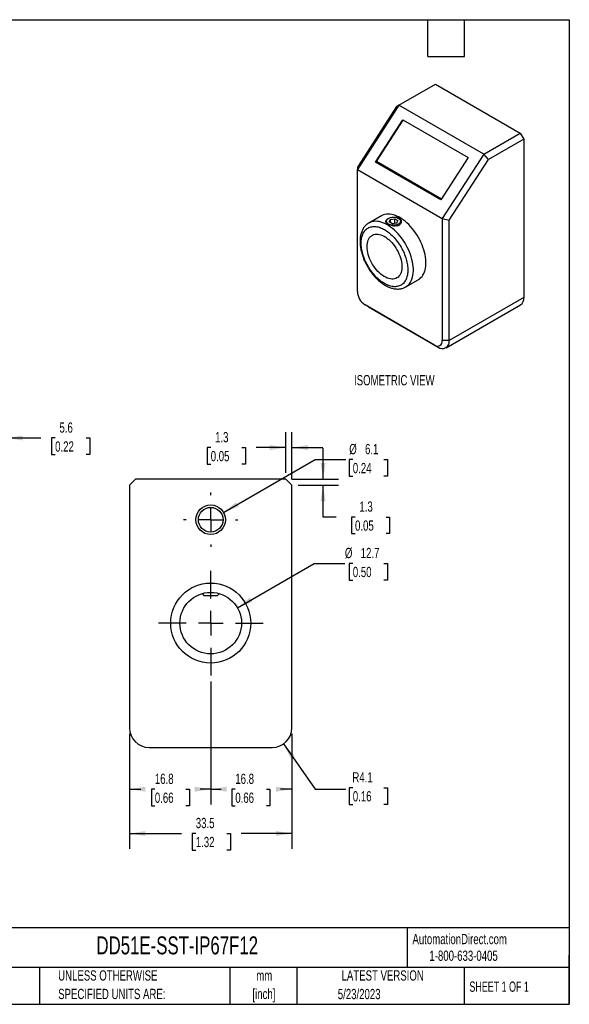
# Model space of a CAD drawing. Header units: millimetres. Extents: x 6 to 273, y 6 to 210.
# Tile 2 of 2: x 160 to 273, y 6 to 210. Entities that reach past the tile are written whole.
import ezdxf

# ---------------------------------------------------------------- set-up
doc = ezdxf.new("R2010")
doc.units = ezdxf.units.MM
doc.linetypes.add('CENTERX2', pattern=[20.32, 12.7, -2.54, 2.54, -2.54])
doc.layers.add('CENTER', color=40, linetype='CENTERX2')
doc.layers.add('DIMENSIONS', color=140, linetype='Continuous', lineweight=25)
doc.layers.add('TEXT', color=140, linetype='Continuous', lineweight=25)
doc.styles.add('SLDTEXTSTYLE0', font='TXT', dxfattribs={"width": 0.7})
doc.styles.add('SLDTEXTSTYLE1', font='TXT', dxfattribs={"width": 0.65})
doc.dimstyles.new('SLDDIMSTYLE0', dxfattribs={"dimtxt": 2.158008, "dimasz": 3.302, "dimexe": 0, "dimexo": 0.0625, "dimgap": 0.539502, "dimtad": 0, "dimtih": 1, "dimtoh": 1, "dimrnd": 1e-09, "dimzin": 12, "dimdsep": 46, "dimtxsty": 'SLDTEXTSTYLE0', "dimsah": 1, "dimcen": 0.09, "dimadec": 0, "dimazin": 3, "dimtfac": 1, "dimtofl": 0, "dimtmove": 0, "dimatfit": 3, "dimfxl": 0, "dimfrac": 2, "dimtolj": 1, "dimtzin": 12, "dimarcsym": 0})
doc.dimstyles.new('SLDDIMSTYLE3', dxfattribs={"dimtxt": 2.158008, "dimasz": 3.302, "dimexe": 0, "dimexo": 0.0625, "dimgap": 0.539502, "dimtad": 0, "dimtih": 1, "dimtoh": 1, "dimrnd": 1e-09, "dimzin": 12, "dimdsep": 46, "dimtxsty": 'SLDTEXTSTYLE0', "dimsah": 1, "dimcen": 0.09, "dimadec": 0, "dimazin": 3, "dimtfac": 1, "dimtmove": 0, "dimatfit": 0, "dimfxl": 0, "dimfrac": 2, "dimtolj": 1, "dimtzin": 12, "dimarcsym": 0})
doc.dimstyles.new('SLDDIMSTYLE4', dxfattribs={"dimtxt": 2.158008, "dimasz": 3.302, "dimexe": 0, "dimexo": 0.0625, "dimgap": 0.539502, "dimtad": 0, "dimtih": 1, "dimtoh": 1, "dimrnd": 1e-09, "dimzin": 12, "dimdsep": 46, "dimtxsty": 'SLDTEXTSTYLE0', "dimsah": 1, "dimcen": 0, "dimadec": 0, "dimazin": 3, "dimtfac": 1, "dimtofl": 0, "dimtmove": 0, "dimatfit": 3, "dimfxl": 0, "dimfrac": 2, "dimtolj": 1, "dimtzin": 12, "dimarcsym": 0})
doc.dimstyles.new('SLDDIMSTYLE5', dxfattribs={"dimtxt": 2.158008, "dimasz": 3.302, "dimexe": 0, "dimexo": 0.0625, "dimgap": 0.539502, "dimtad": 0, "dimtih": 1, "dimtoh": 1, "dimrnd": 1e-09, "dimzin": 12, "dimdsep": 46, "dimtxsty": 'SLDTEXTSTYLE0', "dimsah": 1, "dimcen": 0, "dimadec": 0, "dimazin": 3, "dimtfac": 1, "dimtofl": 0, "dimtmove": 0, "dimatfit": 3, "dimfxl": 0, "dimfrac": 2, "dimtolj": 1, "dimtzin": 12, "dimarcsym": 0})

# ---------------------------------------------------------------- blocks, each defined once
blk = doc.blocks.new('SW_NOTE_0')
at = {"layer": 'TEXT', "color": 0, "char_height": 2.117, "attachment_point": 2, "style": 'SLDTEXTSTYLE0'}
for s, insert in [('mm', (2.84, 2.73)), ('[inch]', (2.76, -1.09))]:
    blk.add_mtext(s, dxfattribs=dict(at, insert=insert))
blk = doc.blocks.new('SW_NOTE_0_1')
at = {"layer": 'TEXT', "color": 0, "char_height": 2.1167, "attachment_point": 1, "style": 'SLDTEXTSTYLE0'}
for s, insert in [('UNLESS OTHERWISE', (0, 2.73)), ('SPECIFIED UNITS ARE:', (0, -1.09))]:
    blk.add_mtext(s, dxfattribs=dict(at, insert=insert))
blk = doc.blocks.new('_D_9')
at = {"layer": 'DIMENSIONS'}
for p, q in [((151.41, 116.01), (151.41, 126.4)), ((157, 110.17), (157, 126.4)), ((151.41, 123.23), (145.06, 123.23)), ((157, 123.23), (164.06, 123.23)), ((166.98, 123.23), (166.26, 123.23)), ((166.26, 123.23), (166.26, 119.8)), ((173.4, 123.23), (174.12, 123.23)), ((174.12, 123.23), (174.12, 119.8)), ((166.26, 119.8), (166.98, 119.8)), ((174.12, 119.8), (173.4, 119.8))]:
    blk.add_line(p, q, dxfattribs=at)
for points in [[(151.41, 123.23), (148.11, 123.74), (148.11, 122.72)], [(157, 123.23), (160.3, 122.72), (160.3, 123.74)]]:
    blk.add_solid(points, dxfattribs=at)
at = {"layer": 'DIMENSIONS', "char_height": 2.117, "attachment_point": 1, "style": 'SLDTEXTSTYLE0'}
for s, insert in [('5.6', (167.88, 126.44)), ('0.22', (166.98, 122.53))]:
    blk.add_mtext(s, dxfattribs=dict(at, insert=insert))
blk = doc.blocks.new('_D_12')
at = {"layer": 'DIMENSIONS'}
for p, q in [((204.57, 88.19), (220.41, 97.33)), ((220.41, 97.33), (226.76, 97.33)), ((228.39, 97.33), (227.66, 97.33)), ((227.66, 97.33), (227.66, 93.9)), ((234.8, 97.33), (235.52, 97.33)), ((235.52, 97.33), (235.52, 93.9)), ((227.66, 93.9), (228.39, 93.9)), ((235.52, 93.9), (234.8, 93.9))]:
    blk.add_line(p, q, dxfattribs=at)
blk.add_solid([(204.57, 88.19), (207.69, 89.4), (207.18, 90.28)], dxfattribs=at)
at = {"layer": 'DIMENSIONS', "char_height": 2.117, "attachment_point": 1, "style": 'SLDTEXTSTYLE0'}
for s, insert in [('%%c', (226.76, 100.55)), ('12.7', (230.02, 100.55)), ('0.50', (228.39, 96.63))]:
    blk.add_mtext(s, dxfattribs=dict(at, insert=insert))
blk = doc.blocks.new('_D_13')
at = {"layer": 'DIMENSIONS'}
for p, q in [((201.72, 107.88), (220.59, 118.77)), ((220.59, 118.77), (226.94, 118.77)), ((228.39, 118.77), (227.66, 118.77)), ((227.66, 118.77), (227.66, 115.34)), ((234.8, 118.77), (235.52, 118.77)), ((235.52, 118.77), (235.52, 115.34)), ((227.66, 115.34), (228.39, 115.34)), ((235.52, 115.34), (234.8, 115.34))]:
    blk.add_line(p, q, dxfattribs=at)
blk.add_solid([(201.72, 107.88), (204.83, 109.09), (204.32, 109.97)], dxfattribs=at)
at = {"layer": 'DIMENSIONS', "char_height": 2.117, "attachment_point": 1, "style": 'SLDTEXTSTYLE0'}
for s, insert in [('%%c', (227.65, 121.99)), ('6.1', (230.91, 121.99)), ('0.24', (228.39, 118.07))]:
    blk.add_mtext(s, dxfattribs=dict(at, insert=insert))
blk = doc.blocks.new('_D_14')
at = {"layer": 'DIMENSIONS'}
for p, q in [((214.57, 116.01), (214.57, 124.41)), ((215.84, 114.74), (215.84, 124.41)), ((199.08, 121.24), (198.36, 121.24)), ((198.36, 121.24), (198.36, 117.81)), ((205.49, 121.24), (206.22, 121.24)), ((206.22, 121.24), (206.22, 117.81)), ((214.57, 121.24), (208.42, 121.24)), ((215.84, 121.24), (222.19, 121.24)), ((198.36, 117.81), (199.08, 117.81)), ((206.22, 117.81), (205.49, 117.81))]:
    blk.add_line(p, q, dxfattribs=at)
for points in [[(214.57, 121.24), (211.27, 121.75), (211.27, 120.73)], [(215.84, 121.24), (219.14, 120.73), (219.14, 121.75)]]:
    blk.add_solid(points, dxfattribs=at)
at = {"layer": 'DIMENSIONS', "char_height": 2.117, "attachment_point": 1, "style": 'SLDTEXTSTYLE0'}
for s, insert in [('1.3', (199.98, 124.45)), ('0.05', (199.08, 120.54))]:
    blk.add_mtext(s, dxfattribs=dict(at, insert=insert))
blk = doc.blocks.new('_D_15')
at = {"layer": 'DIMENSIONS'}
for p, q in [((222.26, 114.74), (222.26, 121.09)), ((215.84, 114.74), (225.43, 114.74)), ((217.11, 113.47), (225.43, 113.47)), ((222.26, 106.91), (222.26, 113.47)), ((224.96, 106.91), (222.26, 106.91)), ((228.85, 106.91), (228.13, 106.91)), ((228.13, 106.91), (228.13, 103.48)), ((235.26, 106.91), (235.99, 106.91)), ((235.99, 106.91), (235.99, 103.48)), ((228.13, 103.48), (228.85, 103.48)), ((235.99, 103.48), (235.26, 103.48))]:
    blk.add_line(p, q, dxfattribs=at)
for points in [[(222.26, 114.74), (222.77, 118.04), (221.75, 118.04)], [(222.26, 113.47), (221.75, 110.16), (222.77, 110.16)]]:
    blk.add_solid(points, dxfattribs=at)
at = {"layer": 'DIMENSIONS', "char_height": 2.117, "attachment_point": 1, "style": 'SLDTEXTSTYLE0'}
for s, insert in [('1.3', (229.75, 110.13)), ('0.05', (228.85, 106.21))]:
    blk.add_mtext(s, dxfattribs=dict(at, insert=insert))
blk = doc.blocks.new('_D_16')
at = {"layer": 'DIMENSIONS'}
for p, q in [((214.09, 60.09), (220.59, 50.74)), ((228.39, 51.04), (227.66, 51.04)), ((227.66, 51.04), (227.66, 47.61)), ((234.8, 51.04), (235.52, 51.04)), ((235.52, 51.04), (235.52, 47.61)), ((220.59, 50.74), (226.94, 50.74)), ((227.66, 47.61), (228.39, 47.61)), ((235.52, 47.61), (234.8, 47.61))]:
    blk.add_line(p, q, dxfattribs=at)
blk.add_solid([(214.09, 60.09), (215.56, 57.09), (216.39, 57.67)], dxfattribs=at)
at = {"layer": 'DIMENSIONS', "char_height": 2.117, "attachment_point": 1, "style": 'SLDTEXTSTYLE0'}
for s, insert in [('R4.1', (228.3, 54.25)), ('0.16', (228.39, 50.34))]:
    blk.add_mtext(s, dxfattribs=dict(at, insert=insert))
blk = doc.blocks.new('_D_17')
at = {"layer": 'DIMENSIONS'}
for p, q in [((199.08, 72.95), (199.08, 47.56)), ((215.84, 62.16), (215.84, 47.56)), ((199.08, 50.74), (201.23, 50.74)), ((204.15, 50.74), (203.43, 50.74)), ((203.43, 50.74), (203.43, 47.31)), ((210.57, 50.74), (211.29, 50.74)), ((211.29, 50.74), (211.29, 47.31)), ((215.84, 50.74), (213.49, 50.74)), ((203.43, 47.31), (204.15, 47.31)), ((211.29, 47.31), (210.57, 47.31))]:
    blk.add_line(p, q, dxfattribs=at)
for points in [[(199.08, 50.74), (202.38, 50.23), (202.38, 51.25)], [(215.84, 50.74), (212.54, 51.25), (212.54, 50.23)]]:
    blk.add_solid(points, dxfattribs=at)
at = {"layer": 'DIMENSIONS', "char_height": 2.117, "attachment_point": 1, "style": 'SLDTEXTSTYLE0'}
for s, insert in [('16.8', (204.15, 53.95)), ('0.66', (204.15, 50.04))]:
    blk.add_mtext(s, dxfattribs=dict(at, insert=insert))
blk = doc.blocks.new('_D_18')
at = {"layer": 'DIMENSIONS'}
for p, q in [((199.08, 72.95), (199.08, 47.56)), ((182.31, 62.16), (182.31, 47.56)), ((182.31, 50.74), (184.63, 50.74)), ((187.55, 50.74), (186.83, 50.74)), ((186.83, 50.74), (186.83, 47.31)), ((193.97, 50.74), (194.69, 50.74)), ((194.69, 50.74), (194.69, 47.31)), ((199.08, 50.74), (196.89, 50.74)), ((186.83, 47.31), (187.55, 47.31)), ((194.69, 47.31), (193.97, 47.31))]:
    blk.add_line(p, q, dxfattribs=at)
for points in [[(182.31, 50.74), (185.61, 50.23), (185.61, 51.25)], [(199.08, 50.74), (195.77, 51.25), (195.77, 50.23)]]:
    blk.add_solid(points, dxfattribs=at)
at = {"layer": 'DIMENSIONS', "char_height": 2.117, "attachment_point": 1, "style": 'SLDTEXTSTYLE0'}
for s, insert in [('16.8', (187.55, 53.95)), ('0.66', (187.55, 50.04))]:
    blk.add_mtext(s, dxfattribs=dict(at, insert=insert))
blk = doc.blocks.new('_D_19')
at = {"layer": 'DIMENSIONS'}
for p, q in [((182.31, 62.16), (182.31, 38.43)), ((215.84, 62.16), (215.84, 38.43)), ((182.31, 41.6), (193.08, 41.6)), ((196, 41.6), (195.28, 41.6)), ((195.28, 41.6), (195.28, 38.17)), ((202.41, 41.6), (203.14, 41.6)), ((203.14, 41.6), (203.14, 38.17)), ((215.84, 41.6), (205.34, 41.6)), ((195.28, 38.17), (196, 38.17)), ((203.14, 38.17), (202.41, 38.17))]:
    blk.add_line(p, q, dxfattribs=at)
for points in [[(182.31, 41.6), (185.61, 41.1), (185.61, 42.11)], [(215.84, 41.6), (212.54, 42.11), (212.54, 41.1)]]:
    blk.add_solid(points, dxfattribs=at)
at = {"layer": 'DIMENSIONS', "char_height": 2.117, "attachment_point": 1, "style": 'SLDTEXTSTYLE0'}
for s, insert in [('33.5', (196, 44.82)), ('1.32', (196, 40.9))]:
    blk.add_mtext(s, dxfattribs=dict(at, insert=insert))
blk = doc.blocks.new('SW_CENTERMARKSYMBOL_2')
at = {"layer": 'CENTER', "color": 0}
for p, q in [((0, 5.08), (0, 5.588)), ((0, 0), (0, 2.54)), ((-5.08, 0), (-5.588, 0)), ((0, 0), (-2.54, 0)), ((0, 0), (0, -2.54)), ((0, 0), (2.54, 0)), ((5.08, 0), (5.588, 0)), ((0, -5.08), (0, -5.588))]:
    blk.add_line(p, q, dxfattribs=at)
blk = doc.blocks.new('SW_CENTERMARKSYMBOL_3')
at = {"layer": 'CENTER', "color": 0}
for p, q in [((0, 5.08), (0, 10.795)), ((0, 0), (0, 2.54)), ((-5.08, 0), (-10.795, 0)), ((0, 0), (-2.54, 0)), ((0, 0), (0, -2.54)), ((0, 0), (2.54, 0)), ((5.08, 0), (10.795, 0)), ((0, -5.08), (0, -10.795))]:
    blk.add_line(p, q, dxfattribs=at)

msp = doc.modelspace()

# ---------------------------------------------------------------- linework, layer by layer
for p, q in [((237.886, 191.9), (245.417, 196.248)), ((245.417, 196.248), (262.947, 186.128)), ((237.886, 191.9), (229.325, 178.662)), ((237.429, 191.636), (229.325, 179.104)), ((237.886, 191.9), (237.429, 191.636)), ((255.416, 181.781), (237.886, 191.9)), ((233.049, 180.148), (238.699, 188.886)), ((233.272, 180.277), (238.801, 188.827)), ((238.699, 188.886), (252.206, 181.089)), ((255.416, 181.781), (262.947, 186.128)), ((262.947, 186.128), (263.665, 184.884)), ((263.665, 184.884), (256.396, 180.687)), ((263.665, 184.884), (263.665, 152.197)), ((252.206, 181.089), (246.555, 172.351)), ((255.416, 181.781), (246.854, 168.542)), ((256.396, 180.687), (255.416, 181.781)), ((229.325, 179.104), (229.325, 178.662)), ((233.049, 180.148), (233.272, 180.277)), ((246.555, 172.351), (233.049, 180.148)), ((246.676, 172.539), (233.272, 180.277)), ((248.291, 168.155), (256.396, 180.687)), ((229.325, 178.662), (246.854, 168.542)), ((229.325, 153.442), (229.325, 178.662)), ((234.28, 169.084), (231.693, 167.591)), ((231.708, 167.6), (231.693, 167.591)), ((235.778, 168.548), (235.658, 168.479)), ((235.904, 167.823), (236.143, 168.338)), ((236.557, 167.446), (235.904, 167.823)), ((236.143, 168.338), (237.035, 168.476)), ((236.143, 167.685), (236.143, 168.338)), ((237.449, 167.584), (236.557, 167.446)), ((237.035, 168.476), (237.688, 168.099)), ((237.035, 167.52), (237.035, 168.476)), ((237.449, 167.584), (237.688, 168.099)), ((237.928, 168.483), (237.815, 168.548)), ((246.854, 168.542), (248.291, 168.155)), ((246.854, 168.542), (246.854, 143.322)), ((248.291, 143.322), (248.291, 168.155)), ((239.313, 154.393), (241.899, 155.886)), ((245.274, 142.409), (230.905, 150.704)), ((231.624, 150.289), (230.905, 150.704)), ((247.617, 141.834), (262.992, 150.709)), ((263.665, 152.197), (248.291, 143.322)), ((231.624, 150.289), (245.992, 141.995)), ((245.992, 141.995), (245.274, 142.409)), ((248.291, 143.322), (246.854, 143.322)), ((183.582, 114.736), (182.312, 113.466)), ((214.57, 114.736), (183.582, 114.736)), ((215.84, 113.466), (214.57, 114.736)), ((182.312, 113.466), (182.312, 63.428)), ((215.84, 63.428), (215.84, 113.466)), ((197.295, 91.114), (197.676, 90.733)), ((197.676, 90.733), (200.476, 90.733)), ((198.41, 91.333), (199.741, 91.333)), ((200.476, 90.733), (200.856, 91.114)), ((186.376, 59.364), (211.776, 59.364))]:
    msp.add_line(p, q)
at = {"flags": 128}
for points in [[(241.899, 155.886), (241.934, 155.907), (242.203, 156.092), (242.448, 156.311), (242.67, 156.565), (242.867, 156.851), (243.038, 157.168), (243.182, 157.513), (243.298, 157.886), (243.386, 158.284), (243.444, 158.705), (243.474, 159.147), (243.474, 159.607), (243.444, 160.082), (243.386, 160.571), (243.298, 161.07), (243.182, 161.577), (243.038, 162.089), (242.867, 162.603), (242.67, 163.116), (242.448, 163.626), (242.203, 164.13), (241.934, 164.624), (241.645, 165.107), (241.336, 165.576), (241.01, 166.028), (240.668, 166.46), (240.311, 166.871), (239.943, 167.258), (239.564, 167.618), (239.177, 167.951), (238.784, 168.254), (238.388, 168.525), (237.99, 168.764), (237.592, 168.968), (237.197, 169.136), (236.807, 169.269), (236.424, 169.364), (236.05, 169.422), (235.688, 169.441), (235.338, 169.423), (235.003, 169.367), (234.686, 169.273), (234.386, 169.143), (234.28, 169.084)], [(235.778, 168.548), (235.97, 168.642), (236.188, 168.714), (236.423, 168.764), (236.671, 168.789), (236.922, 168.789), (237.169, 168.764), (237.405, 168.714), (237.622, 168.642), (237.814, 168.548), (237.976, 168.437), (238.101, 168.312), (238.187, 168.176), (238.231, 168.033), (238.231, 167.888), (238.187, 167.746), (238.101, 167.609), (237.976, 167.484), (237.814, 167.373), (237.622, 167.28), (237.405, 167.207), (237.169, 167.158), (236.922, 167.133), (236.671, 167.133), (236.423, 167.158), (236.188, 167.207), (235.97, 167.28), (235.778, 167.373), (235.617, 167.484), (235.491, 167.609), (235.405, 167.746), (235.362, 167.888), (235.362, 168.033), (235.405, 168.176), (235.491, 168.312), (235.617, 168.437), (235.778, 168.548)], [(239.312, 154.392), (239.348, 154.414), (239.616, 154.599), (239.862, 154.818), (240.084, 155.072), (240.281, 155.358), (240.452, 155.675), (240.596, 156.02), (240.712, 156.393), (240.799, 156.791), (240.858, 157.212), (240.888, 157.654), (240.888, 158.114), (240.858, 158.589), (240.799, 159.078), (240.712, 159.577), (240.596, 160.084), (240.452, 160.596), (240.281, 161.11), (240.084, 161.623), (239.862, 162.133), (239.616, 162.637), (239.348, 163.131), (239.059, 163.614), (238.75, 164.083), (238.424, 164.535), (238.081, 164.967), (237.725, 165.378), (237.356, 165.765), (236.978, 166.125), (236.591, 166.458), (236.198, 166.761), (235.802, 167.032), (235.403, 167.271), (235.006, 167.475), (234.611, 167.643), (234.221, 167.776), (233.838, 167.871), (233.464, 167.929), (233.101, 167.948), (232.752, 167.93), (232.417, 167.874), (232.099, 167.78), (231.8, 167.65), (231.708, 167.6)], [(231.336, 162.734), (231.351, 163.103), (231.396, 163.451), (231.469, 163.776), (231.572, 164.076), (231.702, 164.347), (231.859, 164.587), (232.042, 164.795), (232.248, 164.969), (232.477, 165.107), (232.725, 165.208), (232.993, 165.272), (233.276, 165.297), (233.573, 165.284), (233.881, 165.233), (234.197, 165.143), (234.52, 165.017), (234.847, 164.854), (235.173, 164.657), (235.498, 164.427), (235.818, 164.165), (236.131, 163.874), (236.434, 163.557), (236.724, 163.216), (237, 162.853), (237.258, 162.473), (237.497, 162.077), (237.715, 161.67), (237.909, 161.254), (238.079, 160.833), (238.223, 160.411), (238.34, 159.991), (238.428, 159.576), (238.487, 159.171), (238.517, 158.778), (238.517, 158.4), (238.487, 158.041), (238.428, 157.704), (238.34, 157.391), (238.223, 157.106), (238.079, 156.85), (237.909, 156.625), (237.715, 156.434), (237.497, 156.278), (237.258, 156.158), (237, 156.076), (236.724, 156.031), (236.434, 156.025), (236.131, 156.057), (235.818, 156.128), (235.498, 156.236), (235.173, 156.38), (234.847, 156.561), (234.52, 156.775), (234.197, 157.021), (233.881, 157.297), (233.573, 157.602), (233.276, 157.931), (232.993, 158.284), (232.725, 158.656), (232.477, 159.044), (232.248, 159.446), (232.042, 159.858), (231.859, 160.277), (231.702, 160.699), (231.572, 161.12), (231.469, 161.538), (231.396, 161.948), (231.351, 162.348), (231.336, 162.734)]]:
    msp.add_lwpolyline(points, dxfattribs=at)
for centre, radius in [((199.076, 106.354), 3.048), ((199.076, 106.354), 2.548), ((199.076, 85.018), 8.255), ((199.076, 85.018), 6.35)]:
    msp.add_circle(centre, radius)
for centre, radius, start, end in [((235.85, 167.809), 0.654, 130.35172, 178.13914), ((237.591, 167.747), 0.81, 5.9083, 65.39937), ((232.743, 153.59), 3.421, 182.48735, 237.51265), ((262.099, 152.009), 1.577, 304.45505, 6.85713), ((245.886, 143.173), 0.979, 231.28091, 8.72984), ((246.885, 143.103), 1.423, 231.14713, 8.86362), ((186.376, 63.428), 4.064, 180, 270), ((211.776, 63.428), 4.064, 270, 0)]:
    msp.add_arc(centre, radius, start, end)
for points, knots in [([(236.36, 168.741), (236.396, 168.75), (236.517, 168.782), (236.734, 168.813), (237.004, 168.83), (237.269, 168.818), (237.522, 168.777), (237.753, 168.705), (237.955, 168.605), (238.124, 168.48), (238.255, 168.335), (238.346, 168.173), (238.396, 168.001), (238.399, 167.823), (238.352, 167.595), (238.239, 167.448), (238.166, 167.353)], [0, 0, 0, 0, 0.0296592, 0.1000167, 0.1703752, 0.2414446, 0.3125073, 0.382906, 0.4533007, 0.5223883, 0.5914804, 0.6606132, 0.7297517, 0.8001918, 0.8706301, 1, 1, 1, 1]), ([(231.713, 167.599), (231.688, 167.585), (231.561, 167.519), (231.351, 167.367), (231.084, 167.141), (230.838, 166.876), (230.622, 166.587), (230.436, 166.278), (230.281, 165.956), (230.149, 165.611), (230.043, 165.246), (229.962, 164.863), (229.907, 164.463), (229.878, 164.05), (229.874, 163.624), (229.895, 163.19), (229.941, 162.748), (230.01, 162.3), (230.102, 161.85), (230.216, 161.399), (230.351, 160.951), (230.503, 160.511), (230.668, 160.09), (230.832, 159.711), (230.987, 159.384), (231.167, 159.027), (231.306, 158.779), (231.395, 158.621)], [0, 0, 0, 0, 0.0106716, 0.0526838, 0.0955337, 0.1394537, 0.184679, 0.2259578, 0.2677596, 0.3100204, 0.352643, 0.3955141, 0.4385239, 0.4815789, 0.5246014, 0.5675241, 0.6103124, 0.6529324, 0.695343, 0.7374811, 0.7792318, 0.8203582, 0.8602898, 0.8972524, 0.9272316, 0.953526, 1, 1, 1, 1]), ([(230.115, 163.439), (230.115, 163.1), (230.17, 162.37), (230.428, 161.185), (230.875, 159.931), (231.5, 158.681), (232.27, 157.514), (233.133, 156.5), (234.03, 155.685), (234.928, 155.071), (235.827, 154.647), (236.724, 154.427), (237.586, 154.445), (238.356, 154.723), (238.981, 155.251), (239.428, 155.989), (239.686, 156.876), (239.769, 157.866), (239.686, 158.951), (239.428, 160.136), (238.981, 161.39), (238.356, 162.64), (237.586, 163.806), (236.724, 164.82), (235.827, 165.636), (234.928, 166.25), (234.03, 166.673), (233.133, 166.893), (232.27, 166.875), (231.5, 166.598), (230.875, 166.07), (230.428, 165.331), (230.17, 164.444), (230.115, 163.778), (230.115, 163.439)], [0, 0, 0, 0, 0.029129, 0.0600028, 0.0921602, 0.125, 0.1578398, 0.1899972, 0.220871, 0.25, 0.279129, 0.3100028, 0.3421602, 0.375, 0.4078398, 0.4399972, 0.470871, 0.5, 0.529129, 0.5600028, 0.5921602, 0.625, 0.6578398, 0.6899972, 0.720871, 0.75, 0.779129, 0.8100028, 0.8421602, 0.875, 0.9078398, 0.9399972, 0.970871, 1, 1, 1, 1]), ([(237.623, 167.039), (237.47, 166.993), (237.306, 166.967), (236.957, 166.953), (236.781, 166.964), (236.427, 167.019), (236.258, 167.061), (235.937, 167.17), (235.792, 167.234), (235.539, 167.38), (235.436, 167.459), (235.279, 167.625), (235.229, 167.71), (235.186, 167.884), (235.194, 167.97), (235.269, 168.143), (235.334, 168.226), (235.427, 168.307)], [0, 0, 0, 0, 0.125, 0.125, 0.25, 0.25, 0.375, 0.375, 0.5, 0.5, 0.625, 0.625, 0.75, 0.75, 0.875, 0.875, 1, 1, 1, 1]), ([(235.66, 168.477), (235.637, 168.465), (235.541, 168.413), (235.476, 168.353), (235.427, 168.307)], [0, 0, 0, 0, 0.2310584, 1, 1, 1, 1]), ([(237.623, 167.039), (237.739, 167.068), (237.843, 167.108), (238.027, 167.214), (238.105, 167.279), (238.166, 167.353)], [0, 0, 0, 0, 0.5, 0.5, 1, 1, 1, 1]), ([(231.395, 158.621), (231.488, 158.465), (231.618, 158.245), (231.823, 157.93), (232.004, 157.664), (232.228, 157.356), (232.472, 157.043), (232.737, 156.726), (233.018, 156.414), (233.314, 156.109), (233.623, 155.816), (233.943, 155.537), (234.272, 155.275), (234.609, 155.033), (234.953, 154.811), (235.302, 154.612), (235.655, 154.436), (236.01, 154.287), (236.366, 154.164), (236.723, 154.069), (237.077, 154.003), (237.428, 153.967), (237.774, 153.962), (238.114, 153.988), (238.445, 154.047), (238.766, 154.139), (239.057, 154.253), (239.232, 154.351), (239.311, 154.395)], [0, 0, 0, 0, 0.0465926, 0.0655157, 0.0968894, 0.1294122, 0.1642445, 0.2005285, 0.2379224, 0.2761562, 0.3150418, 0.3544436, 0.3942626, 0.4344245, 0.4748721, 0.5155591, 0.5564446, 0.5974755, 0.6386014, 0.6797692, 0.7209238, 0.762015, 0.8030103, 0.8439091, 0.8847562, 0.9256497, 0.9667415, 1, 1, 1, 1])]:
    msp.add_open_spline(points, degree=3, knots=knots)
at = {"layer": 'TEXT'}
for p, q in [((6.35, 209.55), (273.05, 209.55)), ((243.84, 201.93), (243.84, 209.55)), ((251.46, 201.93), (251.46, 209.55)), ((273.05, 209.55), (273.05, 6.35)), ((243.84, 201.93), (251.46, 201.93)), ((273.05, 22.126), (6.35, 22.126)), ((239.575, 22.126), (239.575, 13.97)), ((273.05, 6.35), (273.05, 16.51)), ((273.05, 13.97), (6.35, 13.97)), ((163.78, 13.97), (163.78, 6.35)), ((203.024, 13.97), (203.024, 6.35)), ((216.812, 13.97), (216.812, 6.35)), ((251.349, 13.97), (251.349, 6.35)), ((6.35, 6.35), (273.05, 6.35))]:
    msp.add_line(p, q, dxfattribs=at)

# ---------------------------------------------------------------- block references
at = {"layer": 'CENTER'}
for name, p in [('SW_CENTERMARKSYMBOL_2', (199.076, 106.354)), ('SW_CENTERMARKSYMBOL_3', (199.076, 85.018))]:
    msp.add_blockref(name, p, dxfattribs=at)
at = {"layer": 'TEXT'}
for name, p in [('SW_NOTE_0_1', (167.608, 10.635)), ('SW_NOTE_0', (207.286, 10.633))]:
    msp.add_blockref(name, p, dxfattribs=at)

# ---------------------------------------------------------------- texts
for s, insert, char_height, attachment_point, style in [('ISOMETRIC VIEW', (228.639, 136.209), 2.11667, 1, 'SLDTEXTSTYLE0'), ('DD51E-SST-IP67F12', (175.502, 20.364), 3.70417, 1, 'SLDTEXTSTYLE0'), ('AutomationDirect.com', (240.695, 20.877), 2.11667, 1, 'SLDTEXTSTYLE0'), ('1-800-633-0405', (244.192, 17.437), 2.11667, 1, 'SLDTEXTSTYLE0'), ('LATEST VERSION', (234.552, 13.364), 2.11667, 2, 'SLDTEXTSTYLE0'), ('SHEET 1 OF 1', (252.441, 11.051), 2.11667, 1, 'SLDTEXTSTYLE1'), ('5/23/2023', (229.701, 9.528), 2.1167, 2, 'SLDTEXTSTYLE0')]:
    msp.add_mtext(s, dxfattribs=dict(at, insert=insert, char_height=char_height, attachment_point=attachment_point, style=style))

# ---------------------------------------------------------------- dimensions: what is measured, and where the dimension line sits
at = {"layer": 'DIMENSIONS'}
for base, p1, p2, dimstyle, picture, middle in [((157.003, 123.228), (151.415, 114.736), (157.003, 108.902), 'SLDDIMSTYLE3', '_D_9', (170.191, 123.228)), ((214.57, 121.239), (215.84, 113.466), (214.57, 114.736), 'SLDDIMSTYLE3', '_D_14', (202.286, 121.239)), ((182.312, 50.739), (199.076, 74.223), (182.312, 63.428), 'SLDDIMSTYLE0', '_D_18', (190.761, 50.739)), ((199.076, 50.739), (215.84, 63.428), (199.076, 74.223), 'SLDDIMSTYLE0', '_D_17', (207.361, 50.739)), ((215.84, 41.604), (182.312, 63.428), (215.84, 63.428), 'SLDDIMSTYLE0', '_D_19', (199.208, 41.604))]:
    dim = msp.add_linear_dim(base=base, p1=p1, p2=p2, dimstyle=dimstyle, dxfattribs=at)
    dim.commit()
    dim.dimension.update_dxf_attribs({"geometry": picture, "text_midpoint": middle, "dimtype": 160})
for p1, p2, picture, middle in [((196.436, 104.83), (201.715, 107.878), '_D_13', (231.592, 118.774)), ((193.576, 81.843), (204.575, 88.193), '_D_12', (231.592, 97.334))]:
    dim = msp.add_diameter_dim_2p(p1=p1, p2=p2, dimstyle='SLDDIMSTYLE4', dxfattribs=at)
    dim.commit()
    dim.dimension.update_dxf_attribs({"geometry": picture, "text_midpoint": middle, "dimtype": 163})
dim = msp.add_linear_dim(base=(222.258, 113.466), p1=(214.57, 114.736), p2=(215.84, 113.466), angle=90, dimstyle='SLDDIMSTYLE3', dxfattribs=at)
dim.commit()
dim.dimension.update_dxf_attribs({"geometry": '_D_15', "text_midpoint": (222.258, 106.915), "dimtype": 160})
dim = msp.add_radius_dim(center=(211.776, 63.428), mpoint=(214.093, 60.09), dimstyle='SLDDIMSTYLE5', dxfattribs=at)
dim.commit()
dim.dimension.update_dxf_attribs({"geometry": '_D_16', "text_midpoint": (231.592, 50.739), "dimtype": 164})

doc.saveas('drawing.dxf')
